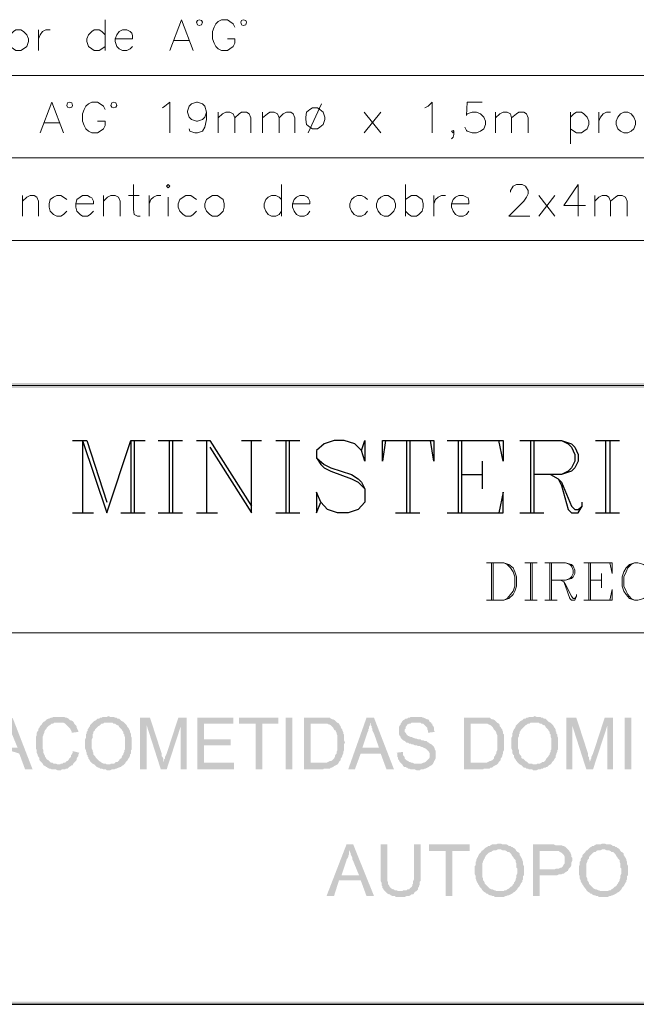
# Model space of a CAD drawing. Header units: millimetres. Extents: x 8 to 202, y 3 to 294.
# Tile 2 of 13: x 60 to 92, y 3 to 53. Entities that reach past the tile are written whole.
import ezdxf

# ---------------------------------------------------------------- set-up
doc = ezdxf.new("R2010")
doc.units = ezdxf.units.MM
doc.layers.add('DGE_CONTORNOS', color=7, linetype='Continuous', lineweight=0)
doc.layers.add('DGE_RELLENO', color=7, linetype='Continuous', lineweight=0)

msp = doc.modelspace()

# ---------------------------------------------------------------- hatches: boundary and pattern name
at = {"layer": 'DGE_RELLENO', "true_color": 0x000000}
for points in [[(23.4527, 34.8263), (23.7067, 34.5723), (201.9723, 34.8263)], [(23.7067, 34.5723), (201.9723, 34.8263), (201.8453, 34.5723)], [(60.071, 17.8083), (59.8593, 17.5543), (59.9017, 17.5119), (59.9017, 17.3849), (59.944, 17.3003), (59.9863, 17.2579), (59.9863, 17.1733), (60.0287, 17.0886), (60.0287, 17.0039), (60.325, 16.2843), (59.4783, 16.2843), (60.4097, 15.988), (60.706, 15.1836), (61.087, 15.1836)], [(62.4417, 17.8506), (62.1453, 17.8506), (62.0607, 17.8083), (62.0183, 17.8083), (61.9337, 17.7659), (61.8913, 17.7659), (61.8067, 17.7236), (61.7643, 17.6813), (61.722, 17.639), (61.6373, 17.5966), (61.595, 17.5543), (61.5527, 17.4696), (61.5103, 17.4273), (61.468, 17.3849), (61.4257, 17.3003), (61.3833, 17.2579), (61.3833, 17.1733), (61.341, 17.131), (61.2987, 17.0463), (61.2987, 16.9193), (61.2563, 16.8346), (61.2563, 16.2419), (61.2987, 16.1573), (61.2987, 16.0303), (61.341, 15.9456), (61.341, 15.9033), (61.3833, 15.8186), (61.4257, 15.7763), (61.4257, 15.6916), (61.468, 15.607), (61.5103, 15.5646), (61.5527, 15.5223), (61.595, 15.4799), (61.6373, 15.3953), (61.722, 15.3529), (61.7643, 15.3106), (61.8067, 15.3106), (61.849, 15.2683), (61.9337, 15.2259), (61.976, 15.2259), (62.0607, 15.1836), (62.2723, 15.1836), (62.357, 15.1413), (62.5263, 15.1413), (62.5687, 15.1836), (62.738, 15.1836), (62.7803, 15.2259), (62.865, 15.2259), (62.9073, 15.2683), (62.9497, 15.3106), (63.0343, 15.3529), (63.0767, 15.3953), (63.119, 15.3953), (62.3993, 15.4376), (62.357, 15.4376), (62.2723, 15.4799), (62.1453, 15.4799), (62.103, 15.5223), (62.0183, 15.5223), (61.976, 15.5646), (61.9337, 15.607), (61.8913, 15.6493), (61.8067, 15.6916), (61.7643, 15.7763), (61.722, 15.8186), (61.722, 15.8609), (61.6797, 15.9456), (61.6373, 16.0303), (61.6373, 16.1573), (61.595, 16.2419), (61.595, 16.8346), (61.6373, 16.9193), (61.6373, 16.9616), (61.6797, 17.0463), (61.6797, 17.0886), (61.722, 17.1733), (61.7643, 17.2156), (61.8067, 17.3003), (61.849, 17.3426), (61.8913, 17.3849), (61.9337, 17.4273), (61.976, 17.4273), (62.0183, 17.4696), (62.0607, 17.5119), (62.1453, 17.5119), (62.1877, 17.5543), (62.3993, 17.5543), (63.1613, 17.5966), (63.119, 17.639), (63.0343, 17.6813), (62.992, 17.6813), (62.9497, 17.7236), (62.9073, 17.7659), (62.8227, 17.8083), (62.7803, 17.8083), (62.6957, 17.8506), (62.484, 17.8506)], [(63.1613, 17.5966), (62.3993, 17.5543), (62.6533, 17.5543), (62.738, 17.5119), (62.7803, 17.4696), (62.8227, 17.4273), (62.865, 17.3849), (62.9073, 17.3426), (62.9497, 17.3003), (62.992, 17.2579), (63.0343, 17.1733), (63.0767, 17.0886), (63.0767, 17.0463), (63.4153, 17.0886), (63.4153, 17.131), (63.373, 17.2156), (63.3307, 17.3003), (63.3307, 17.3426), (63.2883, 17.4273), (63.246, 17.4696), (63.2037, 17.5119)], [(64.1773, 17.5966), (64.135, 17.5543), (64.0927, 17.5119), (64.0503, 17.4696), (64.008, 17.4273), (64.008, 17.3849), (63.9657, 17.3426), (63.9233, 17.2579), (63.881, 17.2156), (63.881, 17.131), (63.8387, 17.0886), (63.8387, 17.0039), (63.7963, 16.9616), (63.7963, 16.7923), (63.754, 16.7076), (63.754, 16.2419), (63.7963, 16.1573), (63.7963, 16.115), (63.8387, 16.0303), (63.8387, 15.9456), (63.881, 15.9033), (63.881, 15.8186), (63.9233, 15.8186), (63.9233, 15.7339), (63.9657, 15.6916), (64.008, 15.607), (64.0503, 15.5646), (64.0927, 15.5223), (64.135, 15.4799), (64.2197, 15.4376), (64.262, 15.3953), (64.3043, 15.3529), (64.3467, 15.3106), (64.4313, 15.2683), (64.4737, 15.2683), (64.516, 15.2259), (64.6007, 15.2259), (64.6853, 15.1836), (64.8123, 15.1836), (64.8547, 15.1413), (64.9393, 15.1413), (65.024, 15.1413), (65.1087, 15.1836), (65.2357, 15.1836), (65.3203, 15.2259), (65.3627, 15.2259), (65.4473, 15.2683), (65.4897, 15.2683), (65.532, 15.3106), (65.5743, 15.3106), (65.6167, 15.3529), (65.7013, 15.3953), (65.7437, 15.4376), (64.9393, 15.4376), (64.8547, 15.4376), (64.8123, 15.4799), (64.6853, 15.4799), (64.6007, 15.5223), (64.5583, 15.5646), (64.4737, 15.607), (64.4313, 15.6493), (64.389, 15.6916), (64.3467, 15.7339), (64.3043, 15.7763), (64.262, 15.8609), (64.2197, 15.9033), (64.1773, 15.9456), (64.1773, 16.0303), (64.135, 16.115), (64.135, 16.1573), (64.0927, 16.2419), (64.0927, 16.7076), (64.135, 16.7923), (64.135, 16.9616), (64.1773, 17.0039), (64.1773, 17.0886), (64.2197, 17.131), (64.262, 17.1733), (64.262, 17.2156), (64.3043, 17.2579), (64.3467, 17.3003), (64.389, 17.3426), (64.4313, 17.3849), (64.516, 17.4273), (64.5583, 17.4696), (64.6007, 17.5119), (64.6853, 17.5119), (64.7277, 17.5543), (64.9393, 17.5543)], [(64.9393, 17.8929), (64.9393, 17.8929), (64.8547, 17.8506), (64.643, 17.8506), (64.6007, 17.8083), (64.516, 17.8083), (64.4737, 17.7659), (64.389, 17.7659), (64.3467, 17.7236), (64.3043, 17.6813), (64.2197, 17.639), (64.1773, 17.5966), (64.9393, 17.5543), (65.151, 17.5543), (65.1933, 17.5119), (65.278, 17.5119), (65.3203, 17.4696), (65.405, 17.4273), (65.4473, 17.4273), (65.4897, 17.3426), (65.532, 17.3003), (65.5743, 17.2579), (65.6167, 17.2156), (65.659, 17.131), (65.7013, 17.0886), (65.7013, 17.0039), (65.7437, 16.9616), (65.7437, 16.8769), (65.786, 16.8346), (65.786, 16.1996), (65.7437, 16.1573), (65.7437, 16.0726), (65.7013, 15.988), (65.7013, 15.9456), (65.659, 15.9033), (65.6167, 15.8186), (65.6167, 15.7763), (65.5743, 15.7339), (65.532, 15.7339), (65.4897, 15.6493), (65.4473, 15.607), (65.405, 15.5646), (65.3203, 15.5646), (65.278, 15.5223), (65.2357, 15.4799), (65.0663, 15.4799), (65.024, 15.4376), (64.9393, 15.4376), (65.7437, 15.4376), (65.786, 15.4799), (65.8283, 15.5646), (65.8707, 15.607), (65.913, 15.6493), (65.9553, 15.7339), (65.9977, 15.7763), (65.9977, 15.8186), (66.04, 15.8609), (66.04, 15.9456), (66.0823, 15.988), (66.0823, 16.1573), (66.1247, 16.1996), (66.1247, 16.7923), (66.0823, 16.8769), (66.0823, 17.0039), (66.04, 17.0886), (66.04, 17.131), (65.9977, 17.2156), (65.9553, 17.3003), (65.913, 17.3426), (65.8707, 17.4273), (65.8283, 17.4696), (65.786, 17.5119), (65.7437, 17.5543), (65.7013, 17.5966), (65.6167, 17.639), (65.5743, 17.6813), (65.532, 17.7236), (65.4897, 17.7659), (65.405, 17.7659), (65.3627, 17.8083), (65.278, 17.8083), (65.2357, 17.8506), (65.024, 17.8506)], [(67.056, 17.8083), (66.548, 17.8083), (66.548, 15.1836), (66.8867, 15.1836), (66.8867, 17.4273)], [(67.056, 17.8083), (66.8867, 17.4273), (67.6063, 15.1836), (67.7757, 15.5646), (67.7333, 15.607), (67.7333, 15.7339), (67.691, 15.8186), (67.6487, 15.8609), (67.6487, 15.988)], [(68.9187, 17.8083), (68.4953, 17.8083), (67.9027, 15.988), (67.8603, 15.9033), (67.818, 15.8186), (67.818, 15.7339), (67.7757, 15.6916), (67.7757, 15.5646), (67.6063, 15.1836), (67.9027, 15.1836), (68.6223, 17.3849)], [(68.9187, 17.8083), (68.6223, 17.3849), (68.6223, 15.1836), (68.9187, 15.1836)], [(71.2893, 17.8083), (69.469, 17.8083), (69.469, 15.1836), (71.3317, 15.1836), (71.3317, 15.5223), (69.8077, 15.5223), (69.8077, 16.4113), (71.1623, 16.4113), (71.1623, 16.7076), (69.8077, 16.7076), (69.8077, 17.5119), (71.2893, 17.5119)], [(73.5753, 17.8083), (71.5857, 17.8083), (71.5857, 17.5119), (72.4323, 17.5119), (72.4323, 15.1836), (72.771, 15.1836), (72.771, 17.5119), (73.5753, 17.5119)], [(73.9563, 17.8083), (74.295, 17.8083), (74.295, 15.1836), (73.9563, 15.1836), (73.9563, 17.8083)], [(75.7343, 17.8083), (74.8877, 17.8083), (74.8877, 15.1836), (75.8613, 15.1836), (75.9037, 15.2259), (76.2, 15.2259), (76.2423, 15.2683), (76.2847, 15.2683), (76.3693, 15.3106), (76.4117, 15.3529), (76.4963, 15.3953), (76.581, 15.4376), (76.6233, 15.4799), (75.2263, 15.5223), (75.2263, 17.5119), (75.7343, 17.5119), (76.581, 17.5543), (76.5387, 17.5966), (76.4963, 17.639), (76.454, 17.6813), (76.3693, 17.7236), (76.327, 17.7236), (76.2423, 17.7659), (76.2, 17.8083), (75.819, 17.8083)], [(76.581, 17.5543), (75.7343, 17.5119), (76.073, 17.5119), (76.1153, 17.4696), (76.1577, 17.4696), (76.2423, 17.4273), (76.2847, 17.3849), (76.327, 17.3426), (76.3693, 17.3003), (76.4117, 17.2156), (76.454, 17.1733), (76.4963, 17.1733), (76.4963, 17.131), (76.5387, 17.0463), (76.5387, 17.0039), (76.581, 16.9193), (76.581, 16.1573), (76.5387, 16.0726), (76.5387, 15.988), (76.4963, 15.9456), (76.454, 15.8609), (76.454, 15.8186), (76.4117, 15.7339), (76.3693, 15.6916), (76.327, 15.6493), (76.2423, 15.607), (76.2, 15.607), (76.1153, 15.5646), (76.0307, 15.5223), (75.2263, 15.5223), (76.6233, 15.4799), (76.6657, 15.5646), (76.708, 15.607), (76.7503, 15.6493), (76.7503, 15.7339), (76.7927, 15.7763), (76.835, 15.8609), (76.835, 15.9033), (76.8773, 15.988), (76.8773, 16.0726), (76.9197, 16.1573), (76.9197, 16.4536), (76.962, 16.5383), (76.962, 16.5806), (76.9197, 16.6653), (76.9197, 16.9616), (76.8773, 17.0039), (76.8773, 17.0886), (76.835, 17.1733), (76.835, 17.2156), (76.7927, 17.2579), (76.7503, 17.3426), (76.7503, 17.3849), (76.708, 17.4273), (76.6657, 17.5119)], [(78.4437, 17.8083), (78.0627, 17.8083), (77.1313, 15.1836), (77.47, 15.1836), (77.7663, 15.988), (78.7823, 15.988), (77.851, 16.2843), (78.105, 17.0463), (78.1473, 17.131), (78.1473, 17.2156), (78.1897, 17.2579), (78.1897, 17.3426), (78.232, 17.4273), (78.232, 17.5543)], [(78.4437, 17.8083), (78.232, 17.5543), (78.2743, 17.5119), (78.2743, 17.4273), (78.3167, 17.3849), (78.3167, 17.3003), (78.359, 17.2579), (78.359, 17.1733), (78.4013, 17.0886), (78.4437, 17.0039), (78.6977, 16.2843), (77.851, 16.2843), (78.7823, 15.988), (79.0787, 15.1836), (79.4597, 15.1836)], [(80.5603, 17.8506), (80.3063, 17.8506), (80.264, 17.8083), (80.1793, 17.8083), (80.137, 17.7659), (80.0523, 17.7659), (80.01, 17.7236), (79.9253, 17.6813), (79.883, 17.639), (79.8407, 17.5543), (79.7983, 17.5119), (79.7983, 17.4696), (79.756, 17.4273), (79.7137, 17.3426), (79.7137, 16.9616), (79.756, 16.8769), (79.7983, 16.8346), (79.7983, 16.7923), (79.8407, 16.7499), (79.883, 16.7076), (79.9253, 16.6653), (80.01, 16.623), (80.0523, 16.5806), (80.0947, 16.5383), (80.1793, 16.5383), (80.2217, 16.4959), (80.3063, 16.4959), (80.3487, 16.4536), (80.4333, 16.4536), (80.518, 16.4113), (80.6027, 16.4113), (80.6873, 16.3689), (80.772, 16.3689), (80.8567, 16.3266), (80.899, 16.3266), (80.9413, 16.2843), (80.9837, 16.2843), (81.0683, 16.2419), (81.1107, 16.1996), (81.153, 16.1573), (81.1953, 16.115), (81.2377, 16.0726), (81.28, 15.988), (81.28, 15.8186), (81.2377, 15.7339), (81.1953, 15.6916), (81.153, 15.6493), (81.1107, 15.607), (81.0683, 15.5646), (80.9837, 15.5223), (80.9413, 15.5223), (80.8567, 15.4799), (79.8407, 15.4799), (79.883, 15.4376), (79.9253, 15.3529), (79.9677, 15.3106), (80.0523, 15.3106), (80.0947, 15.2683), (80.137, 15.2683), (80.1793, 15.2259), (80.2217, 15.2259), (80.3063, 15.1836), (80.518, 15.1836), (80.6027, 15.1413), (80.6873, 15.1413), (80.772, 15.1413), (80.8143, 15.1836), (80.9413, 15.1836), (81.026, 15.2259), (81.0683, 15.2259), (81.153, 15.2683), (81.2377, 15.3106), (81.28, 15.3529), (81.3647, 15.3953), (81.407, 15.4376), (81.4493, 15.4799), (81.4917, 15.5646), (81.4917, 15.607), (81.534, 15.6493), (81.5763, 15.7339), (81.5763, 16.115), (81.534, 16.1996), (81.534, 16.2419), (81.4917, 16.3266), (81.4493, 16.3689), (81.407, 16.4113), (81.3647, 16.4536), (81.28, 16.4959), (81.2377, 16.5383), (81.153, 16.5806), (81.1107, 16.623), (81.026, 16.623), (80.9413, 16.6653), (80.8567, 16.6653), (80.8143, 16.7076), (80.6873, 16.7076), (80.6027, 16.7499), (80.5603, 16.7499), (80.4333, 16.7923), (80.3487, 16.8346), (80.3063, 16.8346), (80.2217, 16.8769), (80.1793, 16.8769), (80.137, 16.9193), (80.0947, 16.9616), (80.0523, 17.0463), (80.01, 17.0886), (80.01, 17.2156), (80.0523, 17.2579), (80.0523, 17.3426), (80.0947, 17.3849), (80.137, 17.4696), (80.1793, 17.4696), (80.2217, 17.5119), (80.3063, 17.5119), (80.3487, 17.5543), (81.3647, 17.5543), (81.28, 17.5966), (81.2377, 17.6813), (81.1953, 17.7236), (81.153, 17.7236), (81.0683, 17.7659), (80.9837, 17.8083), (80.9413, 17.8083), (80.8567, 17.8506), (80.645, 17.8506)], [(81.3647, 17.5543), (80.6027, 17.5543), (80.8143, 17.5543), (80.8567, 17.5119), (80.9413, 17.5119), (80.9837, 17.4696), (81.026, 17.4273), (81.0683, 17.3849), (81.1107, 17.3426), (81.153, 17.3003), (81.153, 17.2156), (81.1953, 17.131), (81.1953, 17.0463), (81.534, 17.0886), (81.4917, 17.1733), (81.4917, 17.3003), (81.4493, 17.3849), (81.407, 17.4273), (81.407, 17.5119), (81.3647, 17.5119)], [(83.8623, 17.8083), (83.0157, 17.8083), (83.0157, 15.1836), (83.9893, 15.1836), (84.0317, 15.2259), (84.328, 15.2259), (84.3703, 15.2683), (84.4127, 15.2683), (84.4973, 15.3106), (84.5397, 15.3529), (84.6243, 15.3953), (84.709, 15.4376), (84.7513, 15.4799), (83.3543, 15.5223), (83.3543, 17.5119), (83.8623, 17.5119), (84.709, 17.5543), (84.6667, 17.5966), (84.6243, 17.639), (84.582, 17.6813), (84.4973, 17.7236), (84.455, 17.7236), (84.3703, 17.7659), (84.328, 17.8083), (83.947, 17.8083)], [(84.709, 17.5543), (83.8623, 17.5119), (84.201, 17.5119), (84.2433, 17.4696), (84.2857, 17.4696), (84.3703, 17.4273), (84.4127, 17.3849), (84.455, 17.3426), (84.4973, 17.3003), (84.5397, 17.2156), (84.582, 17.1733), (84.6243, 17.131), (84.6667, 17.0463), (84.6667, 17.0039), (84.709, 16.9193), (84.709, 16.1573), (84.6667, 16.0726), (84.6667, 15.988), (84.6243, 15.9456), (84.582, 15.8609), (84.5397, 15.8186), (84.5397, 15.7339), (84.4973, 15.6916), (84.455, 15.6493), (84.3703, 15.607), (84.328, 15.607), (84.2433, 15.5646), (84.1587, 15.5223), (83.3543, 15.5223), (84.7513, 15.4799), (84.7937, 15.5646), (84.836, 15.607), (84.8783, 15.6493), (84.8783, 15.7339), (84.9207, 15.7763), (84.963, 15.8609), (84.963, 15.9033), (85.0053, 15.988), (85.0053, 16.0726), (85.0477, 16.1573), (85.0477, 16.9616), (85.0053, 17.0039), (85.0053, 17.0886), (84.963, 17.1733), (84.963, 17.2156), (84.9207, 17.2579), (84.8783, 17.3426), (84.836, 17.3849), (84.836, 17.4273), (84.7937, 17.5119)], [(85.852, 17.5966), (85.8097, 17.5543), (85.7673, 17.5119), (85.725, 17.4696), (85.6827, 17.4273), (85.6403, 17.3849), (85.6403, 17.3426), (85.598, 17.2579), (85.5557, 17.2156), (85.5133, 17.131), (85.5133, 17.0886), (85.471, 17.0039), (85.471, 16.8769), (85.4287, 16.7923), (85.4287, 16.2419), (85.471, 16.1573), (85.471, 16.0303), (85.5133, 15.9456), (85.5557, 15.9033), (85.5557, 15.8186), (85.598, 15.7339), (85.6403, 15.6916), (85.6827, 15.607), (85.725, 15.5646), (85.7673, 15.5223), (85.8097, 15.4799), (85.852, 15.4376), (85.9367, 15.3953), (85.979, 15.3529), (86.0213, 15.3106), (86.0637, 15.2683), (86.1483, 15.2683), (86.1907, 15.2259), (86.2753, 15.2259), (86.3177, 15.1836), (86.487, 15.1836), (86.5293, 15.1413), (86.614, 15.1413), (86.6987, 15.1413), (86.7833, 15.1836), (86.9103, 15.1836), (86.9527, 15.2259), (87.0373, 15.2259), (87.0797, 15.2683), (87.1643, 15.2683), (87.2067, 15.3106), (87.249, 15.3106), (87.2913, 15.3529), (87.3337, 15.3953), (87.4183, 15.4376), (86.614, 15.4376), (86.5293, 15.4376), (86.487, 15.4799), (86.3177, 15.4799), (86.2753, 15.5223), (86.233, 15.5646), (86.1483, 15.607), (86.106, 15.6493), (86.0637, 15.6916), (86.0213, 15.7339), (85.979, 15.7339), (85.9367, 15.7763), (85.9367, 15.8609), (85.8943, 15.9033), (85.852, 15.9456), (85.8097, 16.0303), (85.8097, 16.1573), (85.7673, 16.2419), (85.7673, 16.7923), (85.8097, 16.8769), (85.8097, 16.9616), (85.852, 17.0039), (85.852, 17.0886), (85.8943, 17.131), (85.8943, 17.1733), (85.9367, 17.2156), (85.979, 17.2579), (86.0213, 17.3003), (86.0637, 17.3426), (86.106, 17.3849), (86.1483, 17.4273), (86.233, 17.4696), (86.2753, 17.5119), (86.36, 17.5119), (86.4023, 17.5543), (86.614, 17.5543)], [(86.614, 17.8929), (86.614, 17.8929), (86.5293, 17.8506), (86.3177, 17.8506), (86.2753, 17.8083), (86.1907, 17.8083), (86.1483, 17.7659), (86.0637, 17.7659), (86.0213, 17.7236), (85.979, 17.6813), (85.8943, 17.639), (85.852, 17.5966), (86.614, 17.5543), (86.8257, 17.5543), (86.868, 17.5119), (86.9527, 17.5119), (86.995, 17.4696), (87.0797, 17.4273), (87.122, 17.4273), (87.1643, 17.3426), (87.2067, 17.3003), (87.249, 17.2579), (87.2913, 17.2156), (87.3337, 17.131), (87.376, 17.0886), (87.376, 17.0039), (87.4183, 16.9616), (87.4183, 16.8346), (87.4607, 16.7499), (87.4607, 16.1996), (87.4183, 16.1573), (87.4183, 16.0726), (87.376, 15.988), (87.376, 15.9456), (87.3337, 15.9033), (87.2913, 15.8186), (87.249, 15.7763), (87.2067, 15.7339), (87.1643, 15.6493), (87.122, 15.607), (87.0797, 15.5646), (86.995, 15.5646), (86.9527, 15.5223), (86.868, 15.4799), (86.741, 15.4799), (86.6987, 15.4376), (86.614, 15.4376), (87.4183, 15.4376), (87.4607, 15.4799), (87.503, 15.5646), (87.5453, 15.607), (87.5877, 15.6493), (87.63, 15.7339), (87.6723, 15.7763), (87.6723, 15.8609), (87.7147, 15.9456), (87.7147, 15.988), (87.757, 16.0726), (87.757, 16.1573), (87.7993, 16.1996), (87.7993, 16.7923), (87.757, 16.8769), (87.757, 16.9616), (87.7147, 17.0039), (87.7147, 17.0886), (87.6723, 17.131), (87.6723, 17.2156), (87.63, 17.3003), (87.5877, 17.3426), (87.5453, 17.4273), (87.503, 17.4696), (87.4607, 17.5119), (87.4183, 17.5543), (87.3337, 17.5966), (87.2913, 17.639), (87.249, 17.6813), (87.2067, 17.7236), (87.1643, 17.7659), (87.0797, 17.7659), (87.0373, 17.8083), (86.9527, 17.8083), (86.9103, 17.8506), (86.6987, 17.8506)], [(88.7307, 17.8083), (88.2227, 17.8083), (88.2227, 15.1836), (88.519, 15.1836), (88.519, 17.4273)], [(88.7307, 17.8083), (88.519, 17.4273), (89.2387, 15.1836), (89.408, 15.5646), (89.408, 15.6493), (89.3657, 15.7339), (89.3657, 15.8186), (89.3233, 15.8609), (89.3233, 15.988)], [(90.5933, 17.8083), (90.17, 17.8083), (89.5773, 15.988), (89.535, 15.9033), (89.4927, 15.8186), (89.4927, 15.7339), (89.4503, 15.6916), (89.4503, 15.6493), (89.408, 15.5646), (89.2387, 15.1836), (89.5773, 15.1836), (90.297, 17.3849)], [(90.5933, 17.8083), (90.297, 17.3849), (90.297, 15.1836), (90.5933, 15.1836)], [(91.186, 17.8083), (91.5247, 17.8083), (91.5247, 15.1836), (91.186, 15.1836), (91.186, 17.8083)], [(63.119, 16.115), (63.119, 16.0303), (63.0767, 15.9456), (63.0343, 15.9033), (63.0343, 15.8186), (62.992, 15.7763), (62.9497, 15.7339), (62.9073, 15.6493), (62.865, 15.607), (62.8227, 15.607), (62.7803, 15.5646), (62.738, 15.5223), (62.6533, 15.5223), (62.611, 15.4799), (62.5263, 15.4799), (62.484, 15.4376), (62.3993, 15.4376), (63.119, 15.3953), (63.1613, 15.4799), (63.2037, 15.5223), (63.246, 15.5646), (63.2883, 15.607), (63.3307, 15.6916), (63.3307, 15.7339), (63.373, 15.8186), (63.4153, 15.8609), (63.4153, 15.9456), (63.4577, 16.0303)], [(79.9253, 16.0726), (79.5867, 16.0303), (79.629, 15.988), (79.629, 15.8186), (79.6713, 15.7763), (79.6713, 15.6916), (79.7137, 15.6493), (79.756, 15.5646), (79.7983, 15.5223), (79.8407, 15.4799), (80.645, 15.4799), (80.4757, 15.4799), (80.391, 15.5223), (80.3487, 15.5223), (80.264, 15.5646), (80.2217, 15.5646), (80.1793, 15.607), (80.0947, 15.6493), (80.0523, 15.6916), (80.01, 15.7339), (80.01, 15.7763), (79.9677, 15.8609), (79.9253, 15.9033), (79.9253, 15.988)], [(77.3853, 11.3736), (77.0467, 11.3736), (76.0307, 8.7489), (76.4117, 8.7489), (76.6657, 9.5533), (77.7663, 9.5533), (76.7927, 9.8073), (77.0467, 10.5693), (77.0467, 10.6116), (77.089, 10.6539), (77.1313, 10.7386), (77.1313, 10.781), (77.1737, 10.8656), (77.1737, 10.9926), (77.216, 11.0773)], [(77.3853, 11.3736), (77.216, 11.0773), (77.216, 10.9926), (77.2583, 10.9079), (77.2583, 10.8656), (77.3007, 10.781), (77.343, 10.6963), (77.343, 10.6116), (77.3853, 10.5269), (77.6817, 9.8073), (76.7927, 9.8073), (77.7663, 9.5533), (78.0627, 8.7489), (78.4437, 8.7489)], [(79.121, 11.3736), (78.7823, 11.3736), (78.7823, 9.5109), (78.8247, 9.4263), (78.8247, 9.2993), (78.867, 9.257), (78.867, 9.1723), (78.9093, 9.13), (78.9517, 9.0453), (78.994, 9.0029), (79.756, 9.0029), (79.6713, 9.0029), (79.5867, 9.0453), (79.502, 9.0453), (79.4597, 9.0876), (79.4173, 9.0876), (79.3327, 9.13), (79.2903, 9.1723), (79.248, 9.2146), (79.2057, 9.2993), (79.1633, 9.3416), (79.1633, 9.4686), (79.121, 9.5109), (79.121, 9.8496)], [(80.8143, 11.3736), (80.4757, 11.3736), (80.4757, 9.5956), (80.4333, 9.5109), (80.4333, 9.3839), (80.391, 9.3416), (80.391, 9.257), (80.3487, 9.2146), (80.3063, 9.1723), (80.264, 9.13), (80.2217, 9.0876), (80.137, 9.0876), (80.0947, 9.0453), (79.9253, 9.0453), (79.883, 9.0029), (78.994, 9.0029), (79.0363, 8.9606), (79.0787, 8.9183), (79.121, 8.8759), (79.2057, 8.8336), (79.248, 8.8336), (79.2903, 8.7913), (79.375, 8.7489), (79.502, 8.7489), (79.5443, 8.7066), (80.01, 8.7066), (80.0947, 8.7489), (80.2217, 8.7489), (80.3063, 8.7913), (80.3487, 8.8336), (80.4333, 8.8336), (80.4757, 8.8759), (80.518, 8.9606), (80.6027, 9.0029), (80.645, 9.0453), (80.6873, 9.0876), (80.6873, 9.1723), (80.7297, 9.2146), (80.7297, 9.257), (80.772, 9.3416), (80.772, 9.4686), (80.8143, 9.5109), (80.8143, 9.8496)], [(83.312, 11.3736), (81.2377, 11.3736), (81.2377, 11.0349), (82.0843, 11.0349), (82.0843, 8.7489), (82.423, 8.7489), (82.423, 11.0349), (83.312, 11.0349)], [(84.0317, 11.1196), (83.9893, 11.0773), (83.9047, 11.0349), (83.9047, 10.9926), (83.8623, 10.9503), (83.82, 10.9079), (83.7777, 10.8656), (83.7353, 10.781), (83.7353, 10.7386), (83.693, 10.6963), (83.6507, 10.6116), (83.6507, 10.5269), (83.6083, 10.4846), (83.6083, 10.3153), (83.566, 10.273), (83.566, 9.8496), (83.6083, 9.765), (83.6083, 9.638), (83.6507, 9.5533), (83.6507, 9.5109), (83.693, 9.4263), (83.7353, 9.3839), (83.7353, 9.3416), (83.7777, 9.2993), (83.82, 9.2146), (83.8623, 9.1723), (83.9047, 9.13), (83.947, 9.0453), (83.9893, 9.0029), (84.0317, 8.9606), (84.1163, 8.9183), (84.1587, 8.8759), (84.201, 8.8759), (84.2433, 8.8336), (84.328, 8.7913), (84.3703, 8.7913), (84.455, 8.7489), (84.5397, 8.7489), (84.582, 8.7066), (84.836, 8.7066), (85.0477, 8.7066), (85.1323, 8.7489), (85.1747, 8.7489), (85.2593, 8.7913), (85.3017, 8.7913), (85.3863, 8.8336), (85.471, 8.8759), (85.5133, 8.9183), (85.598, 8.9606), (85.6403, 9.0029), (84.6667, 9.0029), (84.582, 9.0453), (84.5397, 9.0453), (84.455, 9.0876), (84.4127, 9.0876), (84.328, 9.13), (84.2857, 9.1723), (84.2433, 9.2146), (84.201, 9.257), (84.1587, 9.2993), (84.1163, 9.3416), (84.074, 9.3839), (84.074, 9.4263), (84.0317, 9.5109), (83.9893, 9.5533), (83.9893, 9.638), (83.947, 9.7226), (83.947, 10.3999), (83.9893, 10.4846), (83.9893, 10.5269), (84.0317, 10.6116), (84.074, 10.6539), (84.074, 10.6963), (84.1163, 10.781), (84.1587, 10.8233), (84.201, 10.8656), (84.2433, 10.9079), (84.2857, 10.9503), (84.3703, 10.9926), (84.4127, 10.9926), (84.455, 11.0349), (84.5397, 11.0773), (84.6667, 11.0773), (84.7513, 11.1196), (84.836, 11.1196)], [(84.836, 11.4159), (84.7513, 11.4159), (84.6667, 11.3736), (84.455, 11.3736), (84.3703, 11.3313), (84.328, 11.289), (84.2433, 11.289), (84.201, 11.2466), (84.1163, 11.2043), (84.074, 11.1619), (84.0317, 11.1196), (84.8783, 11.1196), (84.963, 11.0773), (85.09, 11.0773), (85.1747, 11.0349), (85.217, 10.9926), (85.3017, 10.9926), (85.344, 10.9503), (85.3863, 10.9079), (85.4287, 10.8656), (85.471, 10.781), (85.5133, 10.7386), (85.5557, 10.6539), (85.598, 10.6116), (85.6403, 10.5693), (85.6403, 10.4846), (85.6827, 10.3999), (85.6827, 10.1883), (85.725, 10.1459), (85.725, 9.8919), (85.6827, 9.8073), (85.6827, 9.6803), (85.6403, 9.5956), (85.6403, 9.5533), (85.598, 9.4686), (85.5557, 9.4263), (85.5557, 9.3839), (85.5133, 9.3416), (85.471, 9.257), (85.3863, 9.2146), (85.344, 9.1723), (85.3017, 9.13), (85.217, 9.0876), (85.1747, 9.0453), (85.09, 9.0453), (85.0477, 9.0029), (84.836, 9.0029), (85.6403, 9.0029), (85.6827, 9.0453), (85.725, 9.0876), (85.7673, 9.1723), (85.8097, 9.2146), (85.852, 9.257), (85.8943, 9.3416), (85.9367, 9.4263), (85.979, 9.4686), (85.979, 9.5533), (86.0213, 9.5956), (86.0213, 9.765), (86.0637, 9.8073), (86.0637, 10.273), (86.0213, 10.3576), (86.0213, 10.4846), (85.979, 10.5693), (85.979, 10.6116), (85.9367, 10.6963), (85.8943, 10.7386), (85.8943, 10.781), (85.852, 10.8233), (85.852, 10.9079), (85.8097, 10.9503), (85.725, 10.9926), (85.6827, 11.0349), (85.6403, 11.1196), (85.598, 11.1619), (85.5133, 11.2043), (85.471, 11.2466), (85.4287, 11.2466), (85.3863, 11.289), (85.3017, 11.289), (85.2593, 11.3313), (85.1747, 11.3736), (84.963, 11.3736), (84.8783, 11.4159)], [(87.503, 11.3736), (86.5293, 11.3736), (86.5293, 8.7489), (86.868, 8.7489), (86.868, 9.8073), (87.757, 9.8073), (87.8417, 9.8496), (87.9687, 9.8496), (88.0533, 9.8919), (88.0957, 9.8919), (88.138, 9.9343), (88.2227, 9.9766), (88.265, 10.0189), (88.3073, 10.0189), (88.3073, 10.0613), (86.868, 10.1036), (86.868, 11.0349), (87.5453, 11.0349), (88.3497, 11.0773), (88.3073, 11.1196), (88.265, 11.1619), (88.2227, 11.2043), (88.1803, 11.2466), (88.0957, 11.289), (88.0533, 11.289), (87.9687, 11.3313), (87.884, 11.3313), (87.6723, 11.3313), (87.5877, 11.3736)], [(88.3497, 11.0773), (87.5453, 11.0349), (87.8417, 11.0349), (87.884, 10.9926), (87.9687, 10.9503), (88.011, 10.9079), (88.0533, 10.8656), (88.0957, 10.8233), (88.138, 10.7386), (88.138, 10.3999), (88.0957, 10.3576), (88.0533, 10.273), (88.011, 10.2306), (87.9687, 10.1883), (87.9263, 10.1883), (87.8417, 10.1459), (87.7147, 10.1459), (87.63, 10.1036), (86.868, 10.1036), (88.3073, 10.0613), (88.3497, 10.1459), (88.392, 10.1883), (88.4343, 10.2306), (88.4767, 10.3153), (88.4767, 10.4423), (88.519, 10.5269), (88.519, 10.6963), (88.4767, 10.7386), (88.4767, 10.8233), (88.4343, 10.9079), (88.4343, 10.9503), (88.392, 10.9926)], [(89.3233, 11.1196), (89.281, 11.0773), (89.1963, 11.0349), (89.1963, 10.9926), (89.154, 10.9503), (89.1117, 10.9079), (89.0693, 10.8656), (89.027, 10.781), (89.027, 10.7386), (88.9847, 10.6963), (88.9423, 10.6116), (88.9423, 10.5269), (88.9, 10.4846), (88.9, 10.3153), (88.8577, 10.273), (88.8577, 9.8496), (88.9, 9.765), (88.9, 9.638), (88.9423, 9.5533), (88.9423, 9.5109), (88.9847, 9.4263), (89.027, 9.3839), (89.027, 9.3416), (89.0693, 9.2993), (89.1117, 9.2146), (89.154, 9.1723), (89.1963, 9.13), (89.2387, 9.0453), (89.281, 9.0029), (89.3233, 8.9606), (89.408, 8.9183), (89.4503, 8.8759), (89.4927, 8.8759), (89.535, 8.8336), (89.6197, 8.7913), (89.662, 8.7913), (89.7467, 8.7489), (89.8313, 8.7489), (89.8737, 8.7066), (90.1277, 8.7066), (90.3393, 8.7066), (90.424, 8.7489), (90.4663, 8.7489), (90.551, 8.7913), (90.5933, 8.7913), (90.678, 8.8336), (90.7627, 8.8759), (90.805, 8.9183), (90.8897, 8.9606), (90.932, 9.0029), (89.9583, 9.0029), (89.8737, 9.0453), (89.8313, 9.0453), (89.7467, 9.0876), (89.7043, 9.0876), (89.6197, 9.13), (89.5773, 9.1723), (89.535, 9.2146), (89.4927, 9.257), (89.4503, 9.2993), (89.408, 9.3416), (89.3657, 9.3839), (89.3657, 9.4263), (89.3233, 9.5109), (89.281, 9.5533), (89.281, 9.638), (89.2387, 9.7226), (89.2387, 10.3999), (89.281, 10.4846), (89.281, 10.5269), (89.3233, 10.6116), (89.3657, 10.6539), (89.3657, 10.6963), (89.408, 10.781), (89.4503, 10.8233), (89.4927, 10.8656), (89.535, 10.9079), (89.5773, 10.9503), (89.662, 10.9926), (89.7043, 10.9926), (89.7467, 11.0349), (89.8313, 11.0773), (89.9583, 11.0773), (90.043, 11.1196), (90.1277, 11.1196)], [(90.1277, 11.4159), (90.043, 11.4159), (89.9583, 11.3736), (89.7467, 11.3736), (89.662, 11.3313), (89.6197, 11.289), (89.535, 11.289), (89.4927, 11.2466), (89.408, 11.2043), (89.3657, 11.1619), (89.3233, 11.1196), (90.17, 11.1196), (90.2547, 11.0773), (90.3817, 11.0773), (90.4663, 11.0349), (90.5087, 10.9926), (90.5933, 10.9926), (90.6357, 10.9503), (90.678, 10.9079), (90.7203, 10.8656), (90.7627, 10.781), (90.805, 10.7386), (90.8473, 10.6539), (90.8897, 10.6116), (90.932, 10.5693), (90.932, 10.4846), (90.9743, 10.3999), (90.9743, 10.1883), (91.0167, 10.1459), (91.0167, 9.8919), (90.9743, 9.8073), (90.9743, 9.6803), (90.932, 9.5956), (90.932, 9.5533), (90.8897, 9.4686), (90.8473, 9.4263), (90.8473, 9.3839), (90.805, 9.3416), (90.7627, 9.257), (90.678, 9.2146), (90.6357, 9.1723), (90.5933, 9.13), (90.5087, 9.0876), (90.4663, 9.0453), (90.3817, 9.0453), (90.3393, 9.0029), (90.1277, 9.0029), (90.932, 9.0029), (90.9743, 9.0453), (91.0167, 9.0876), (91.059, 9.1723), (91.1013, 9.2146), (91.1437, 9.257), (91.186, 9.3416), (91.2283, 9.4263), (91.2707, 9.4686), (91.2707, 9.5533), (91.313, 9.5956), (91.313, 9.765), (91.3553, 9.8073), (91.3553, 10.273), (91.313, 10.3576), (91.313, 10.4846), (91.2707, 10.5693), (91.2707, 10.6116), (91.2283, 10.6963), (91.186, 10.7386), (91.186, 10.781), (91.1437, 10.8233), (91.1437, 10.9079), (91.1013, 10.9503), (91.0167, 10.9926), (90.9743, 11.0349), (90.932, 11.1196), (90.8897, 11.1619), (90.805, 11.2043), (90.7627, 11.2466), (90.7203, 11.2466), (90.678, 11.289), (90.5933, 11.289), (90.551, 11.3313), (90.4663, 11.3736), (90.2547, 11.3736), (90.17, 11.4159)], [(201.9723, 3.2456), (201.8453, 3.3726), (23.5797, 3.2456)], [(201.8453, 3.3726), (23.5797, 3.2456), (23.7067, 3.3726)]]:
    msp.add_hatch(color=7, dxfattribs=at).paths.add_polyline_path(points, flags=0)

# ---------------------------------------------------------------- linework, layer by layer
at = {"layer": 'DGE_CONTORNOS', "lineweight": 13}
for points in [[(64.77, 53.2837), (64.77, 51.7174)], [(68.072, 51.7174), (68.6647, 53.2837), (69.2573, 51.7174)], [(69.723, 53.1567), (69.6807, 53.2414), (69.5537, 53.2837), (69.469, 53.2414), (69.4267, 53.1567), (69.469, 53.0297), (69.5537, 52.9874), (69.6807, 53.0297), (69.723, 53.1567)], [(71.374, 52.9027), (71.2893, 53.072), (71.12, 53.199), (70.993, 53.2837), (70.6967, 53.2837), (70.5273, 53.199), (70.4003, 53.072), (70.3157, 52.9027), (70.231, 52.691), (70.231, 52.31), (70.3157, 52.0984), (70.4003, 51.929), (70.5273, 51.802), (70.6967, 51.7174), (70.993, 51.7174), (71.12, 51.802), (71.2893, 51.929), (71.374, 52.0984), (71.374, 52.31), (70.993, 52.31)], [(71.9667, 53.1567), (71.9243, 53.2414), (71.7973, 53.2837), (71.7127, 53.2414), (71.6703, 53.1567), (71.7127, 53.0297), (71.7973, 52.9874), (71.9243, 53.0297), (71.9667, 53.1567)], [(60.2403, 52.7757), (60.1133, 52.691), (59.944, 52.5217), (59.9017, 52.31), (59.9017, 52.183), (59.944, 51.929), (60.1133, 51.802), (60.2403, 51.7174), (60.4943, 51.7174), (60.6213, 51.802), (60.7907, 51.929), (60.8753, 52.183), (60.8753, 52.31), (60.7907, 52.5217), (60.6213, 52.691), (60.4943, 52.7757), (60.2403, 52.7757)], [(61.3833, 52.7757), (61.3833, 51.7174)], [(61.3833, 52.31), (61.468, 52.5217), (61.595, 52.691), (61.7643, 52.7757), (61.976, 52.7757)], [(64.77, 52.5217), (64.6007, 52.691), (64.4737, 52.7757), (64.2197, 52.7757), (64.0927, 52.691), (63.9233, 52.5217), (63.8387, 52.31), (63.8387, 52.183), (63.9233, 51.929), (64.0927, 51.802), (64.2197, 51.7174), (64.4737, 51.7174), (64.6007, 51.802), (64.77, 51.929)], [(65.278, 52.31), (66.167, 52.31), (66.167, 52.4794), (66.1247, 52.6064), (66.04, 52.691), (65.8707, 52.7757), (65.659, 52.7757), (65.4897, 52.691), (65.3627, 52.5217), (65.278, 52.31), (65.278, 52.183), (65.3627, 51.929), (65.4897, 51.802), (65.659, 51.7174), (65.8707, 51.7174), (66.04, 51.802), (66.167, 51.929)], [(68.2837, 52.2254), (69.0457, 52.2254)], [(61.468, 47.5264), (62.0607, 49.0927), (62.6533, 47.5264)], [(63.119, 48.9234), (63.0767, 49.0504), (62.9497, 49.0927), (62.865, 49.0504), (62.8227, 48.9234), (62.865, 48.8387), (62.9497, 48.7964), (63.0767, 48.8387), (63.119, 48.9234)], [(64.77, 48.7117), (64.6853, 48.881), (64.516, 49.008), (64.389, 49.0927), (64.0927, 49.0927), (63.9233, 49.008), (63.7963, 48.881), (63.7117, 48.7117), (63.627, 48.5), (63.627, 48.119), (63.7117, 47.9074), (63.7963, 47.738), (63.9233, 47.611), (64.0927, 47.5264), (64.389, 47.5264), (64.516, 47.611), (64.6853, 47.738), (64.77, 47.9074), (64.77, 48.119), (64.389, 48.119)], [(65.3627, 48.9234), (65.3203, 49.0504), (65.1933, 49.0927), (65.1087, 49.0504), (65.0663, 48.9234), (65.1087, 48.8387), (65.1933, 48.7964), (65.3203, 48.8387), (65.3627, 48.9234)], [(67.691, 48.7964), (67.818, 48.881), (68.072, 49.0927), (68.072, 47.5264)], [(69.9347, 48.5847), (69.85, 48.3307), (69.723, 48.2037), (69.469, 48.119), (69.4267, 48.119), (69.1727, 48.2037), (69.0457, 48.3307), (68.961, 48.5847), (68.961, 48.627), (69.0457, 48.881), (69.1727, 49.008), (69.4267, 49.0927), (69.469, 49.0927), (69.723, 49.008), (69.85, 48.881), (69.9347, 48.5847), (69.9347, 48.2037), (69.85, 47.8227), (69.723, 47.611), (69.469, 47.5264), (69.342, 47.5264), (69.088, 47.611), (69.0457, 47.738)], [(81.026, 48.7964), (81.1953, 48.881), (81.407, 49.0927), (81.407, 47.5264)], [(83.947, 49.0927), (83.185, 49.0927), (83.1427, 48.4154), (83.185, 48.5), (83.439, 48.5847), (83.6507, 48.5847), (83.8623, 48.5), (84.0317, 48.3307), (84.1163, 48.119), (84.1163, 47.9497), (84.0317, 47.738), (83.8623, 47.611), (83.6507, 47.5264), (83.439, 47.5264), (83.185, 47.611), (83.1427, 47.6534), (83.058, 47.8227)], [(70.5273, 48.5847), (70.5273, 47.5264)], [(70.5273, 48.2884), (70.739, 48.5), (70.9083, 48.5847), (71.12, 48.5847), (71.2893, 48.5), (71.374, 48.2884), (71.374, 47.5264)], [(71.374, 48.2884), (71.5857, 48.5), (71.7127, 48.5847), (71.9667, 48.5847), (72.0937, 48.5), (72.1783, 48.2884), (72.1783, 47.5264)], [(72.771, 48.5847), (72.771, 47.5264)], [(72.771, 48.2884), (73.025, 48.5), (73.152, 48.5847), (73.3637, 48.5847), (73.533, 48.5), (73.6177, 48.2884), (73.6177, 47.5264)], [(73.6177, 48.2884), (73.8293, 48.5), (73.9987, 48.5847), (74.2103, 48.5847), (74.3373, 48.5), (74.422, 48.2884), (74.422, 47.5264)], [(75.311, 48.7964), (75.184, 48.7117), (75.0147, 48.5847), (74.9723, 48.3307), (74.9723, 48.2037), (75.0147, 47.9497), (75.184, 47.8227), (75.311, 47.738), (75.565, 47.738), (75.692, 47.8227), (75.8613, 47.9497), (75.946, 48.2037), (75.946, 48.3307), (75.8613, 48.5847), (75.692, 48.7117), (75.565, 48.7964), (75.311, 48.7964)], [(75.7767, 49.008), (75.0993, 47.5264)], [(77.9357, 48.5847), (78.7823, 47.5264)], [(78.7823, 48.5847), (77.9357, 47.5264)], [(84.6243, 48.5847), (84.6243, 47.5264)], [(84.6243, 48.2884), (84.836, 48.5), (85.0053, 48.5847), (85.217, 48.5847), (85.3863, 48.5), (85.4287, 48.2884), (85.4287, 47.5264)], [(85.4287, 48.2884), (85.6827, 48.5), (85.8097, 48.5847), (86.0637, 48.5847), (86.1907, 48.5), (86.2753, 48.2884), (86.2753, 47.5264)], [(88.4343, 48.5847), (88.4343, 46.976)], [(88.4343, 48.3307), (88.6037, 48.5), (88.7307, 48.5847), (88.9847, 48.5847), (89.1117, 48.5), (89.281, 48.3307), (89.3657, 48.119), (89.3657, 47.9497), (89.281, 47.738), (89.1117, 47.611), (88.9847, 47.5264), (88.7307, 47.5264), (88.6037, 47.611), (88.4343, 47.738)], [(89.8737, 48.5847), (89.8737, 47.5264)], [(89.8737, 48.119), (89.9583, 48.3307), (90.0853, 48.5), (90.2547, 48.5847), (90.4663, 48.5847)], [(91.1437, 48.5847), (90.9743, 48.5), (90.8473, 48.3307), (90.7627, 48.119), (90.7627, 47.9497), (90.8473, 47.738), (90.9743, 47.611), (91.1437, 47.5264), (91.3553, 47.5264), (91.5247, 47.611), (91.6517, 47.738), (91.7363, 47.9497), (91.7363, 48.119), (91.6517, 48.3307), (91.5247, 48.5), (91.3553, 48.5847), (91.1437, 48.5847)], [(61.6797, 48.0344), (62.4417, 48.0344)], [(82.5077, 47.611), (82.4653, 47.6534), (82.3807, 47.611), (82.4653, 47.5264), (82.5077, 47.611), (82.5077, 47.4417), (82.4653, 47.3147), (82.3807, 47.23)], [(66.2093, 44.9017), (66.2093, 43.6317), (66.2517, 43.3777), (66.421, 43.293), (66.548, 43.293)], [(67.9027, 44.817), (67.9873, 44.9017), (68.072, 44.817), (67.9873, 44.7324), (67.9027, 44.817)], [(73.7447, 44.9017), (73.7447, 43.293)], [(80.0523, 44.9017), (80.0523, 43.293)], [(85.3863, 44.5207), (85.3863, 44.6054), (85.471, 44.7324), (85.5133, 44.817), (85.6827, 44.9017), (85.979, 44.9017), (86.1483, 44.817), (86.1907, 44.7324), (86.2753, 44.6054), (86.2753, 44.436), (86.1907, 44.2667), (86.0637, 44.055), (85.3017, 43.293), (86.36, 43.293)], [(88.8153, 44.9017), (88.0957, 43.8434), (89.1963, 43.8434)], [(88.8153, 44.9017), (88.8153, 43.293)], [(60.579, 44.3514), (60.579, 43.293)], [(60.579, 44.055), (60.7907, 44.2667), (60.96, 44.3514), (61.1717, 44.3514), (61.2987, 44.2667), (61.3833, 44.055), (61.3833, 43.293)], [(62.8227, 44.1397), (62.6533, 44.2667), (62.5263, 44.3514), (62.3147, 44.3514), (62.1453, 44.2667), (61.976, 44.1397), (61.9337, 43.928), (61.9337, 43.7587), (61.976, 43.547), (62.1453, 43.3777), (62.3147, 43.293), (62.5263, 43.293), (62.6533, 43.3777), (62.8227, 43.547)], [(63.2883, 43.928), (64.1773, 43.928), (64.1773, 44.055), (64.0927, 44.2244), (64.008, 44.2667), (63.881, 44.3514), (63.627, 44.3514), (63.5, 44.2667), (63.3307, 44.1397), (63.2883, 43.928), (63.2883, 43.7587), (63.3307, 43.547), (63.5, 43.3777), (63.627, 43.293), (63.881, 43.293), (64.008, 43.3777), (64.1773, 43.547)], [(64.6853, 44.3514), (64.6853, 43.293)], [(64.6853, 44.055), (64.897, 44.2667), (65.0663, 44.3514), (65.278, 44.3514), (65.4473, 44.2667), (65.532, 44.055), (65.532, 43.293)], [(65.9553, 44.3514), (66.5057, 44.3514)], [(67.0137, 44.3514), (67.0137, 43.293)], [(67.0137, 43.928), (67.0983, 44.1397), (67.2253, 44.2667), (67.3947, 44.3514), (67.6063, 44.3514)], [(67.9873, 44.2667), (67.9873, 43.293)], [(69.4267, 44.1397), (69.2573, 44.2667), (69.1303, 44.3514), (68.8763, 44.3514), (68.7493, 44.2667), (68.58, 44.1397), (68.4953, 43.928), (68.4953, 43.7587), (68.58, 43.547), (68.7493, 43.3777), (68.8763, 43.293), (69.1303, 43.293), (69.2573, 43.3777), (69.4267, 43.547)], [(70.231, 44.3514), (70.104, 44.2667), (69.9347, 44.1397), (69.85, 43.928), (69.85, 43.7587), (69.9347, 43.547), (70.104, 43.3777), (70.231, 43.293), (70.485, 43.293), (70.612, 43.3777), (70.7813, 43.547), (70.8237, 43.7587), (70.8237, 43.928), (70.7813, 44.1397), (70.612, 44.2667), (70.485, 44.3514), (70.231, 44.3514)], [(73.7447, 44.1397), (73.6177, 44.2667), (73.4483, 44.3514), (73.2367, 44.3514), (73.0673, 44.2667), (72.9403, 44.1397), (72.8557, 43.928), (72.8557, 43.7587), (72.9403, 43.547), (73.0673, 43.3777), (73.2367, 43.293), (73.4483, 43.293), (73.6177, 43.3777), (73.7447, 43.547)], [(74.295, 43.928), (75.184, 43.928), (75.184, 44.055), (75.0993, 44.2244), (75.057, 44.2667), (74.8877, 44.3514), (74.676, 44.3514), (74.5067, 44.2667), (74.3797, 44.1397), (74.295, 43.928), (74.295, 43.7587), (74.3797, 43.547), (74.5067, 43.3777), (74.676, 43.293), (74.8877, 43.293), (75.057, 43.3777), (75.184, 43.547)], [(78.105, 44.1397), (77.978, 44.2667), (77.8087, 44.3514), (77.597, 44.3514), (77.4277, 44.2667), (77.3007, 44.1397), (77.216, 43.928), (77.216, 43.7587), (77.3007, 43.547), (77.4277, 43.3777), (77.597, 43.293), (77.8087, 43.293), (77.978, 43.3777), (78.105, 43.547)], [(78.9517, 44.3514), (78.7823, 44.2667), (78.6553, 44.1397), (78.5707, 43.928), (78.5707, 43.7587), (78.6553, 43.547), (78.7823, 43.3777), (78.9517, 43.293), (79.1633, 43.293), (79.2903, 43.3777), (79.4597, 43.547), (79.5443, 43.7587), (79.5443, 43.928), (79.4597, 44.1397), (79.2903, 44.2667), (79.1633, 44.3514), (78.9517, 44.3514)], [(80.0523, 44.1397), (80.2217, 44.2667), (80.3487, 44.3514), (80.6027, 44.3514), (80.7297, 44.2667), (80.899, 44.1397), (80.9413, 43.928), (80.9413, 43.7587), (80.899, 43.547), (80.7297, 43.3777), (80.6027, 43.293), (80.3487, 43.293), (80.2217, 43.3777), (80.0523, 43.547)], [(81.4917, 44.3514), (81.4917, 43.293)], [(81.4917, 43.928), (81.5763, 44.1397), (81.7033, 44.2667), (81.8727, 44.3514), (82.0843, 44.3514)], [(82.3807, 43.928), (83.2697, 43.928), (83.2697, 44.055), (83.2273, 44.2244), (83.1427, 44.2667), (82.9733, 44.3514), (82.7617, 44.3514), (82.5923, 44.2667), (82.4653, 44.1397), (82.3807, 43.928), (82.3807, 43.7587), (82.4653, 43.547), (82.5923, 43.3777), (82.7617, 43.293), (82.9733, 43.293), (83.1427, 43.3777), (83.2697, 43.547)], [(86.8257, 44.3514), (87.63, 43.293)], [(87.63, 44.3514), (86.8257, 43.293)], [(89.662, 44.3514), (89.662, 43.293)], [(89.662, 44.055), (89.8737, 44.2667), (90.043, 44.3514), (90.2547, 44.3514), (90.3817, 44.2667), (90.4663, 44.055), (90.4663, 43.293)], [(90.4663, 44.055), (90.7203, 44.2667), (90.8473, 44.3514), (91.059, 44.3514), (91.2283, 44.2667), (91.313, 44.055), (91.313, 43.293)], [(23.5797, 42.0653), (201.9723, 42.0653)], [(23.5797, 34.6993), (201.9723, 34.6993)]]:
    msp.add_lwpolyline(points, dxfattribs=at)
at = {"layer": 'DGE_CONTORNOS', "lineweight": 5}
for points in [[(23.5797, 50.4474), (201.9723, 50.4474)], [(23.5797, 46.2564), (201.9723, 46.2564)], [(84.1587, 25.6823), (85.0477, 25.6823), (85.3017, 25.5976), (85.5133, 25.4283), (85.598, 25.2166), (85.6827, 24.9626), (85.6827, 24.497), (85.598, 24.2429), (85.5133, 24.0736), (85.3017, 23.8619), (85.0477, 23.7773), (84.1587, 23.7773)], [(84.4127, 25.6823), (84.4127, 23.7773)], [(84.4973, 25.6823), (84.4973, 23.7773)], [(85.0477, 25.6823), (85.217, 25.5976), (85.3863, 25.4283), (85.5133, 25.2166), (85.598, 24.9626), (85.598, 24.497), (85.5133, 24.2429), (85.3863, 24.0736), (85.217, 23.8619), (85.0477, 23.7773)], [(86.106, 25.6823), (86.741, 25.6823)], [(86.4023, 25.6823), (86.4023, 23.7773)], [(86.487, 25.6823), (86.487, 23.7773)], [(87.122, 25.6823), (88.1803, 25.6823), (88.4767, 25.5976), (88.5613, 25.513), (88.646, 25.3013), (88.646, 25.132), (88.5613, 24.9626), (88.4767, 24.8779), (88.1803, 24.7933), (87.4607, 24.7933)], [(87.376, 25.6823), (87.376, 23.7773)], [(87.4607, 25.6823), (87.4607, 23.7773)], [(88.1803, 25.6823), (88.392, 25.5976), (88.4767, 25.513), (88.5613, 25.3013), (88.5613, 25.132), (88.4767, 24.9626), (88.392, 24.8779), (88.1803, 24.7933)], [(89.1117, 25.6823), (90.551, 25.6823), (90.551, 25.132), (90.424, 25.6823)], [(89.3657, 25.6823), (89.3657, 23.7773)], [(89.4503, 25.6823), (89.4503, 23.7773)], [(92.329, 25.4283), (92.4137, 25.132), (92.4137, 25.6823), (92.329, 25.4283), (92.1597, 25.5976), (91.8633, 25.6823), (91.694, 25.6823), (91.44, 25.5976), (91.2707, 25.4283), (91.1437, 25.2166), (91.059, 24.9626), (91.059, 24.497), (91.1437, 24.2429), (91.2707, 24.0736), (91.44, 23.8619), (91.694, 23.7773), (91.8633, 23.7773), (92.1597, 23.8619), (92.329, 24.0736), (92.4137, 24.2429)], [(91.694, 25.6823), (91.5247, 25.5976), (91.3553, 25.4283), (91.2707, 25.2166), (91.1437, 24.9626), (91.1437, 24.497), (91.2707, 24.2429), (91.3553, 24.0736), (91.5247, 23.8619), (91.694, 23.7773)], [(90.0007, 25.132), (90.0007, 24.4123)], [(87.9263, 24.7933), (88.0957, 24.7086), (88.1803, 24.5816), (88.4767, 23.989), (88.5613, 23.8619), (88.646, 23.8619), (88.7307, 23.989)], [(88.0957, 24.7086), (88.1803, 24.497), (88.392, 23.8619), (88.4767, 23.7773), (88.646, 23.7773), (88.7307, 23.989), (88.7307, 24.0736)], [(89.4503, 24.7933), (90.0007, 24.7933)], [(89.1117, 23.7773), (90.551, 23.7773), (90.551, 24.3276), (90.424, 23.7773)], [(86.106, 23.7773), (86.741, 23.7773)], [(87.122, 23.7773), (87.757, 23.7773)]]:
    msp.add_lwpolyline(points, dxfattribs=at)
at = {"layer": 'DGE_CONTORNOS', "lineweight": 25}
for points in [[(63.119, 31.9053), (63.8387, 31.9053)], [(63.627, 31.9053), (63.627, 28.2223)], [(63.627, 31.9053), (64.8547, 28.2223), (66.0823, 31.9053), (66.0823, 28.2223)], [(63.8387, 31.9053), (64.8547, 28.7726)], [(66.0823, 31.9053), (66.802, 31.9053)], [(66.2517, 31.9053), (66.2517, 28.2223)], [(67.4793, 31.9053), (68.707, 31.9053)], [(68.0297, 31.9053), (68.0297, 28.2223)], [(68.199, 31.9053), (68.199, 28.2223)], [(69.4267, 31.9053), (70.104, 31.9053)], [(69.9347, 31.9053), (69.9347, 28.2223)], [(70.104, 31.9053), (72.2207, 28.5609)], [(70.104, 31.5666), (72.2207, 28.2223), (72.2207, 31.9053)], [(71.7127, 31.9053), (72.7287, 31.9053)], [(73.4483, 31.9053), (74.676, 31.9053)], [(73.9563, 31.9053), (73.9563, 28.2223)], [(74.1257, 31.9053), (74.1257, 28.2223)], [(77.8087, 31.3973), (77.978, 31.9053), (77.978, 30.847), (77.8087, 31.3973), (77.47, 31.7359), (76.9197, 31.9053), (76.4117, 31.9053), (75.9037, 31.7359), (75.5227, 31.3973), (75.5227, 31.0163), (75.7343, 30.6776), (75.9037, 30.5083), (76.2423, 30.339), (77.3007, 29.9579), (77.6393, 29.7886), (77.978, 29.4499)], [(79.0363, 31.9053), (78.867, 30.847), (78.867, 31.9053), (81.4917, 31.9053), (81.4917, 30.847), (81.3223, 31.9053)], [(80.0947, 31.9053), (80.0947, 28.2223)], [(80.264, 31.9053), (80.264, 28.2223)], [(82.169, 31.9053), (85.0053, 31.9053), (85.0053, 30.847), (84.7937, 31.9053)], [(82.7193, 31.9053), (82.7193, 28.2223)], [(82.8887, 31.9053), (82.8887, 28.2223)], [(85.852, 31.9053), (87.9687, 31.9053), (88.4767, 31.7359), (88.646, 31.5666), (88.8153, 31.1856), (88.8153, 30.847), (88.646, 30.5083), (88.4767, 30.339), (87.9687, 30.1696), (86.5717, 30.1696)], [(86.4023, 31.9053), (86.4023, 28.2223)], [(86.5717, 31.9053), (86.5717, 28.2223)], [(87.9687, 31.9053), (88.3073, 31.7359), (88.4767, 31.5666), (88.646, 31.1856), (88.646, 30.847), (88.4767, 30.5083), (88.3073, 30.339), (87.9687, 30.1696)], [(89.7043, 31.9053), (90.932, 31.9053)], [(90.2123, 31.9053), (90.2123, 28.2223)], [(90.424, 31.9053), (90.424, 28.2223)], [(75.5227, 31.0163), (75.9037, 30.6776), (76.2423, 30.5083), (77.3007, 30.1696), (77.6393, 29.9579), (77.8087, 29.7886), (77.978, 29.4499), (77.978, 28.7726), (77.6393, 28.3916), (77.1313, 28.2223), (76.581, 28.2223), (76.073, 28.3916), (75.7343, 28.7726), (75.5227, 29.2806), (75.5227, 28.2223), (75.7343, 28.7726)], [(83.947, 30.847), (83.947, 29.4499)], [(82.8887, 30.1696), (83.947, 30.1696)], [(87.4183, 30.1696), (87.7993, 29.9579), (87.9687, 29.7886), (88.4767, 28.5609), (88.646, 28.3916), (88.8153, 28.3916), (89.027, 28.5609)], [(87.7993, 29.9579), (87.9687, 29.6193), (88.3073, 28.3916), (88.4767, 28.2223), (88.8153, 28.2223), (89.027, 28.5609), (89.027, 28.7726)], [(82.169, 28.2223), (85.0053, 28.2223), (85.0053, 29.2806), (84.7937, 28.2223)], [(63.119, 28.2223), (64.1773, 28.2223)], [(65.5743, 28.2223), (66.802, 28.2223)], [(67.4793, 28.2223), (68.707, 28.2223)], [(69.4267, 28.2223), (70.485, 28.2223)], [(73.4483, 28.2223), (74.676, 28.2223)], [(79.5443, 28.2223), (80.772, 28.2223)], [(85.852, 28.2223), (87.0797, 28.2223)], [(89.7043, 28.2223), (90.932, 28.2223)], [(7.874, 3.2456), (201.9723, 3.2456)]]:
    msp.add_lwpolyline(points, dxfattribs=at)
at = {"layer": 'DGE_CONTORNOS', "lineweight": 9}
msp.add_lwpolyline([(23.5797, 22.1263), (201.9723, 22.1263)], dxfattribs=at)

doc.saveas('drawing.dxf')
